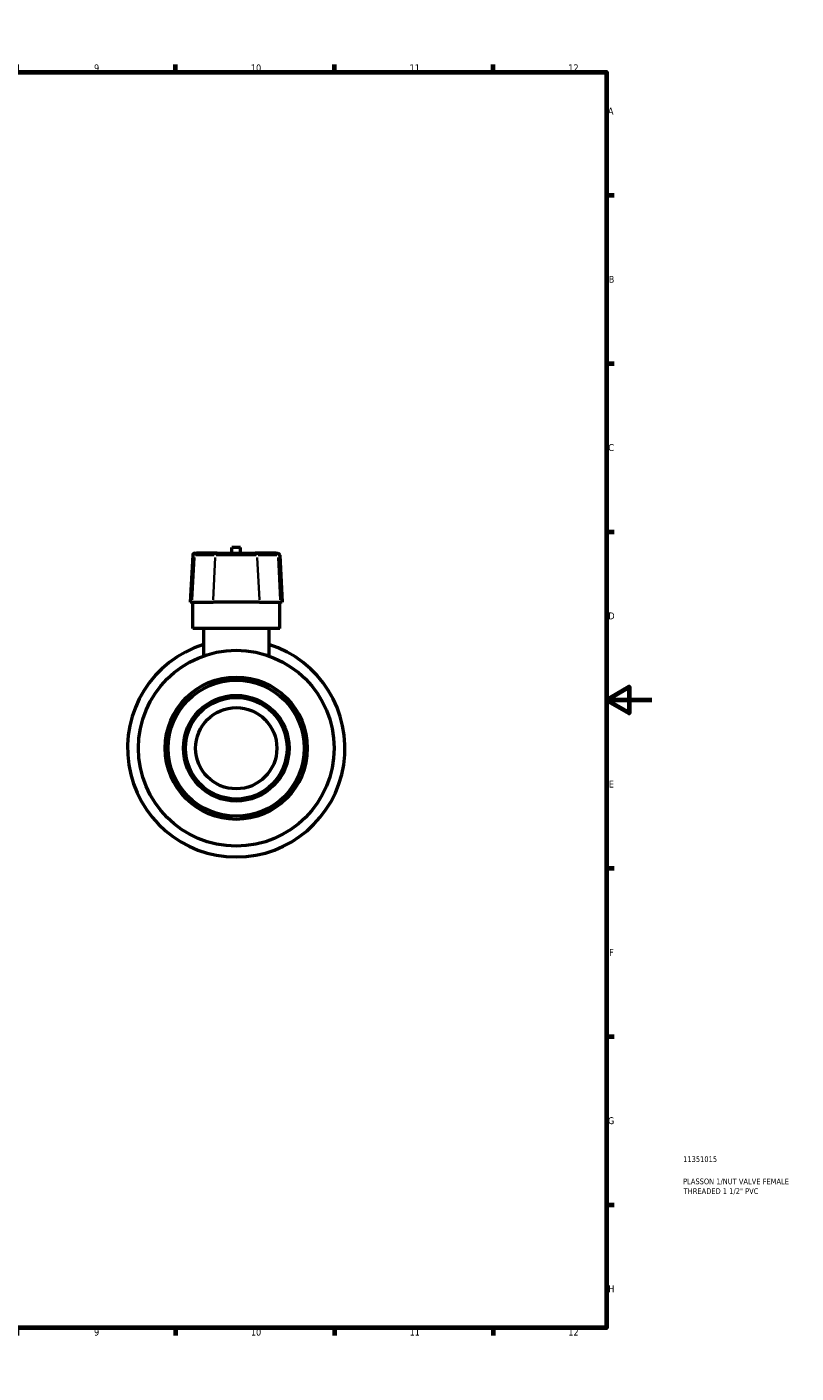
# Model space of a CAD drawing. Header units: millimetres. Extents: x 0 to 905, y -238 to 654.
# Tile 4 of 4: x 565 to 905, y 0 to 594. Entities that reach past the tile are written whole.
import ezdxf

# ---------------------------------------------------------------- set-up
doc = ezdxf.new("R2010")
doc.units = ezdxf.units.MM
for name, color, linetype, lineweight in [('Border (ANSI)', 7, 'Continuous', 70), ('Title (ISO)', 7, 'Continuous', 50), ('Visible (ANSI)', 7, 'Continuous', 50), ('Visible Narrow (ANSI)', 7, 'Continuous', 35)]:
    doc.layers.add(name, color=color, linetype=linetype, lineweight=lineweight)
doc.styles.add('Note Text (ANSI)', font='tahoma.ttf')
doc.styles.add('Note Text (ISO)', font='tahoma.ttf')

# ---------------------------------------------------------------- blocks, each defined once
blk = doc.blocks.new('Borders Default Border')
at = {"layer": 'Border (ANSI)'}
for p, q in [((70.08, 574), (70.08, 577.45)), ((140.17, 574), (140.17, 577.45)), ((210.25, 574), (210.25, 577.45)), ((280.33, 574), (280.33, 577.45)), ((350.42, 574), (350.42, 577.45)), ((490.58, 574), (490.58, 577.45)), ((560.67, 574), (560.67, 577.45)), ((630.75, 574), (630.75, 577.45)), ((700.83, 574), (700.83, 577.45)), ((770.92, 574), (770.92, 577.45)), ((20, 519.75), (16.55, 519.75)), ((821, 519.75), (824.45, 519.75)), ((20, 445.5), (16.55, 445.5)), ((821, 445.5), (824.45, 445.5)), ((20, 371.25), (16.55, 371.25)), ((821, 371.25), (824.45, 371.25)), ((20, 222.75), (16.55, 222.75)), ((821, 222.75), (824.45, 222.75)), ((20, 148.5), (16.55, 148.5)), ((821, 148.5), (824.45, 148.5)), ((20, 74.25), (16.55, 74.25)), ((821, 74.25), (824.45, 74.25)), ((70.08, 20), (70.08, 16.55)), ((140.17, 20), (140.17, 16.55)), ((210.25, 20), (210.25, 16.55)), ((280.33, 20), (280.33, 16.55)), ((350.42, 20), (350.42, 16.55)), ((490.58, 20), (490.58, 16.55)), ((560.67, 20), (560.67, 16.55)), ((630.75, 20), (630.75, 16.55)), ((700.83, 20), (700.83, 16.55)), ((770.92, 20), (770.92, 16.55))]:
    blk.add_line(p, q, dxfattribs=at)
at = {"layer": 'Border (ANSI)', "flags": 128}
for points in [[(420.5, 594), (420.5, 574), (414.73, 584), (426.27, 584), (420.5, 574)], [(20, 20), (20, 574), (821, 574), (821, 20), (20, 20)], [(0, 297), (20, 297), (10, 302.77), (10, 291.23), (20, 297)], [(841, 297), (821, 297), (831, 302.77), (831, 291.23), (821, 297)], [(420.5, 0), (420.5, 20), (414.73, 10), (426.27, 10), (420.5, 20)]]:
    blk.add_lwpolyline(points, dxfattribs=at)
at = {"layer": 'Border (ANSI)', "attachment_point": 7, "style": 'Note Text (ANSI)'}
for s, insert, char_height in [('1', (34.35, 574.4), 3.05), ('2', (104.2, 574.4), 3.05), ('3', (174.26, 574.34), 3.05), ('4', (244.23, 574.4), 3.05), ('5', (314.48, 574.34), 3.05), ('6', (384.49, 574.34), 3.05), ('7', (454.6, 574.4), 3.05), ('8', (524.63, 574.33), 3.05), ('9', (594.7, 574.34), 3.05), ('10', (663.96, 574.34), 3.048), ('11', (734.04, 574.4), 3.048), ('12', (804.13, 574.4), 3.048), ('A', (16.78, 555.35), 3.05), ('A', (821.63, 555.35), 3.05), ('B', (17.15, 481.1), 3.05), ('B', (821.99, 481.1), 3.05), ('C', (16.95, 406.8), 3.05), ('C', (821.8, 406.8), 3.05), ('D', (16.96, 332.6), 3.05), ('D', (821.81, 332.6), 3.05), ('E', (17.21, 258.35), 3.05), ('E', (822.05, 258.35), 3.05), ('F', (17.29, 184.1), 3.05), ('F', (822.14, 184.1), 3.05), ('G', (16.81, 109.79), 3.05), ('G', (821.66, 109.79), 3.05), ('H', (16.97, 35.6), 3.05), ('H', (821.81, 35.6), 3.05), ('1', (34.35, 16.55), 3.05), ('2', (104.2, 16.55), 3.05), ('3', (174.26, 16.49), 3.05), ('4', (244.23, 16.55), 3.05), ('5', (314.48, 16.49), 3.05), ('6', (384.49, 16.49), 3.05), ('7', (454.6, 16.55), 3.05), ('8', (524.63, 16.48), 3.05), ('9', (594.7, 16.49), 3.05), ('10', (663.96, 16.49), 3.048), ('11', (734.04, 16.55), 3.048), ('12', (804.13, 16.55), 3.048)]:
    blk.add_mtext(s, dxfattribs=dict(at, insert=insert, char_height=char_height))
blk = doc.blocks.new('Title Blocks ISO')
at = {"layer": 'Title (ISO)', "color": 232, "true_color": 0xca0064, "style": 'Note Text (ISO)'}
for tag, p in [('PART_NUMBER_001', (33.84, 73.13)), ('DESCRIPTION_001', (33.84, 63.34)), ('DESCRIPTION_002', (34.09, 59.06))]:
    blk.add_attdef(tag, p, '', height=2.5, dxfattribs=at)

msp = doc.modelspace()

# ---------------------------------------------------------------- linework, layer by layer
at = {"layer": 'Visible (ANSI)'}
for p, q in [((659.431, 364.307), (655.591, 364.307)), ((655.591, 361.727), (655.591, 364.307)), ((659.431, 361.727), (659.431, 364.307)), ((638.267, 360.877), (637.184, 340.227)), ((639.162, 361.727), (639.956, 361.727)), ((649.141, 361.727), (639.956, 361.727)), ((649.141, 361.727), (665.882, 361.727)), ((675.066, 361.727), (665.882, 361.727)), ((675.066, 361.727), (675.86, 361.727)), ((676.756, 360.877), (677.838, 340.227)), ((638.063, 340.227), (637.184, 340.227)), ((638.063, 340.227), (647.248, 340.227)), ((638.311, 328.527), (638.311, 340.227)), ((667.774, 340.227), (647.248, 340.227)), ((667.774, 340.227), (676.959, 340.227)), ((676.711, 328.527), (676.711, 340.227)), ((677.838, 340.227), (676.959, 340.227)), ((676.711, 328.527), (638.311, 328.527)), ((643.111, 328.527), (643.111, 316.457)), ((671.911, 328.527), (671.911, 316.457))]:
    msp.add_line(p, q, dxfattribs=at)
for radius in [43.2, 31.391, 30.046, 23.319, 22.422, 17.938]:
    msp.add_circle((657.511, 275.727), radius, dxfattribs=at)
for centre, radius, start, end in [((639.162, 360.83), 0.897, 90, 177), ((675.86, 360.83), 0.897, 3, 90), ((657.511, 275.727), 48, 107.457603, 72.542397)]:
    msp.add_arc(centre, radius, start, end, dxfattribs=at)
at = {"layer": 'Visible Narrow (ANSI)'}
for p, q in [((639.047, 359.845), (638.115, 341.26)), ((639.018, 360.877), (638.269, 360.877)), ((639.558, 360.877), (647.824, 360.877)), ((648.232, 359.845), (647.3, 341.26)), ((666.307, 360.877), (648.716, 360.877)), ((666.79, 359.845), (667.722, 341.26)), ((667.198, 360.877), (675.464, 360.877)), ((675.975, 359.845), (676.907, 341.26)), ((676.754, 360.877), (676.004, 360.877))]:
    msp.add_line(p, q, dxfattribs=at)
for centre, start_param, end_param in [((639.956, 360.83), 0.0759218, 1.4425146), ((649.141, 360.83), 0.0759218, 1.4425146), ((665.882, 360.83), 4.8406707, 6.2072635), ((675.066, 360.83), 4.8406707, 6.2072635)]:
    msp.add_ellipse(centre, major_axis=(0, 0.897), ratio=0.9567507, start_param=start_param, end_param=end_param, dxfattribs=at)

# ---------------------------------------------------------------- block references
msp.add_blockref('Borders Default Border', (0, 0))
msp.add_blockref('Title Blocks ISO', (821, 20)).add_auto_attribs({'PART_NUMBER_001': '11351015', 'DESCRIPTION_001': 'PLASSON 1/NUT VALVE FEMALE', 'DESCRIPTION_002': 'THREADED 1 1/2" PVC'})

doc.saveas('drawing.dxf')
